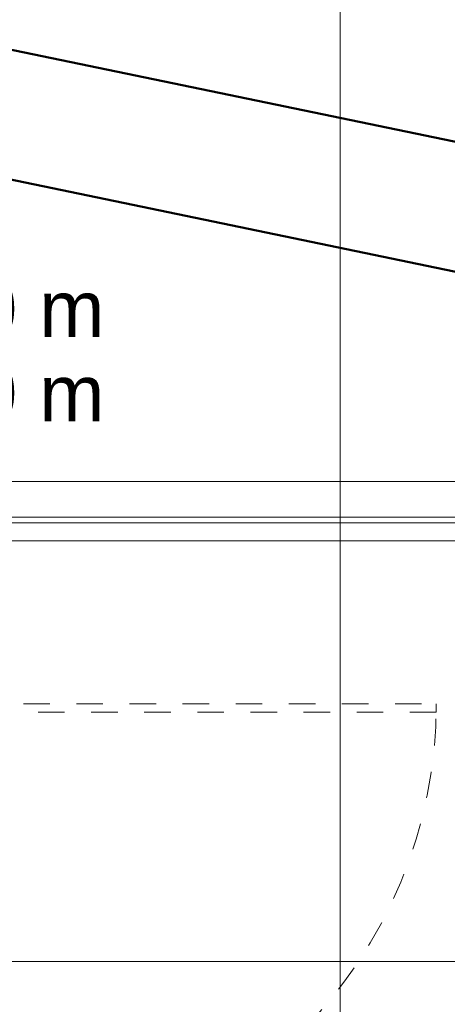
# Model space of a CAD drawing. Header units: millimetres. Extents: x 10 to 1250, y -62 to 528.
# Tile 30 of 256: x 47.49 to 49.1, y 52.72 to 56.43. Entities that reach past the tile are written whole.
import ezdxf

# ---------------------------------------------------------------- set-up
doc = ezdxf.new("R2010")
doc.units = ezdxf.units.MM
doc.header["$LTSCALE"] = 0.05
doc.linetypes.add('Dash', pattern=[0.006350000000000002, 0.003175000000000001, -0.003175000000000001])
for name, color, linetype, lineweight in [('A-WALL', 7, 'Continuous', 25), ('ARQ-ESQUAD', 4, 'Continuous', 25), ('C-PROP-LINE', 91, 'Continuous', 25), ('LC-Eixos', 160, 'Continuous', 5), ('LC-Textos', 3, 'Continuous', 20)]:
    doc.layers.add(name, color=color, linetype=linetype, lineweight=lineweight)
doc.styles.add('Arial', font='arial.ttf')

# ---------------------------------------------------------------- blocks, each defined once
blk = doc.blocks.new('001')
at = {"layer": 'A-WALL', "color": 254, "lineweight": 50}
for p, q in [((18.39647678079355, 7.35643513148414), (-13.7058452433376, 14.01967215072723)), ((-12.96599854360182, 13.62099240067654), (-10.26599854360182, 13.06057375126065))]:
    blk.add_line(p, q, dxfattribs=at)
at = {"layer": 'ARQ-ESQUAD', "color": 254, "linetype": 'Dash', "lineweight": 13}
for p, q in [((-13.03599854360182, 12.6323235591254), (-12.15822354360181, 12.6323235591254)), ((-12.15822354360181, 12.61634934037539), (-13.03599854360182, 12.61634934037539)), ((-12.15822354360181, 12.6323235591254), (-12.15822354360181, 12.61634934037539))]:
    blk.add_line(p, q, dxfattribs=at)
blk.add_arc((-13.03599854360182, 12.6323235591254), 0.8777749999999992, 269.9999999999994, 0, dxfattribs=at)
at = {"layer": 'C-PROP-LINE', "color": 254}
blk.add_line((18.39647678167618, 7.356435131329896), (-13.70584524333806, 14.01967215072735), dxfattribs=at)

msp = doc.modelspace()

# ---------------------------------------------------------------- linework, layer by layer
at = {"color": 12, "ltscale": 0.05}
msp.add_lwpolyline([(15.30388112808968, 54.98977292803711), (22.9228813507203, 54.8337729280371), (23.1787465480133, 46.21658978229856), (35.80309993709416, 46.34902605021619), (35.80375233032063, 57.12324970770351), (43.3297236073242, 56.85243739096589), (45.96340653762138, 56.62707850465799), (63.39388135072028, 53.00916622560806), (79.72336868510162, 49.61977761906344), (93.36688517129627, 46.78789573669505), (110.3935115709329, 43.26127284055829), (129.2287627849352, 39.97546687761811), (123.7854475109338, 22.82271488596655), (95.1012512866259, 26.48917860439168), (95.12620158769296, 26.68761570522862), (84.37974216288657, 28.03880811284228), (63.58309993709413, 28.10773420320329), (47.47570904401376, 28.10643507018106), (23.1787465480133, 27.81936538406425), (15.88648135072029, 27.9117729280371), (15.3038813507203, 54.98977292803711)], dxfattribs=at)
at = {"layer": 'LC-Eixos'}
for p, q in [((48.6958813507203, 57.64898498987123), (48.6958813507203, 23.0157523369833)), ((11.82291018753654, 54.68977292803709), (135.0141915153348, 54.68977292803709)), ((11.82291018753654, 54.55540504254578), (135.0141915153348, 54.55540504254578)), ((11.82291018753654, 54.53377292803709), (135.0141915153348, 54.53377292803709)), ((11.82291018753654, 54.46599558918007), (135.0141915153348, 54.46599558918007)), ((11.82291018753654, 52.88137292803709), (135.0141915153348, 52.88137292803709))]:
    msp.add_line(p, q, dxfattribs=at)

# ---------------------------------------------------------------- block references
at = {"xscale": 2, "yscale": 2, "zscale": 2}
msp.add_blockref('001', (73.37509702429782, 28.58773420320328), dxfattribs=at)

# ---------------------------------------------------------------- texts
at = {"layer": 'LC-Textos', "linetype": 'Continuous', "char_height": 0.2118, "width": 3.084274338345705, "attachment_point": 7, "line_spacing_factor": 0.798, "style": 'Arial'}
for s, insert in [('ha = 0.60 m', (46.23828815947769, 55.23172585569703)), ('hb = 0.90 m', (46.23828815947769, 54.91402585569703))]:
    msp.add_mtext(s, dxfattribs=dict(at, insert=insert))

doc.saveas('drawing.dxf')
